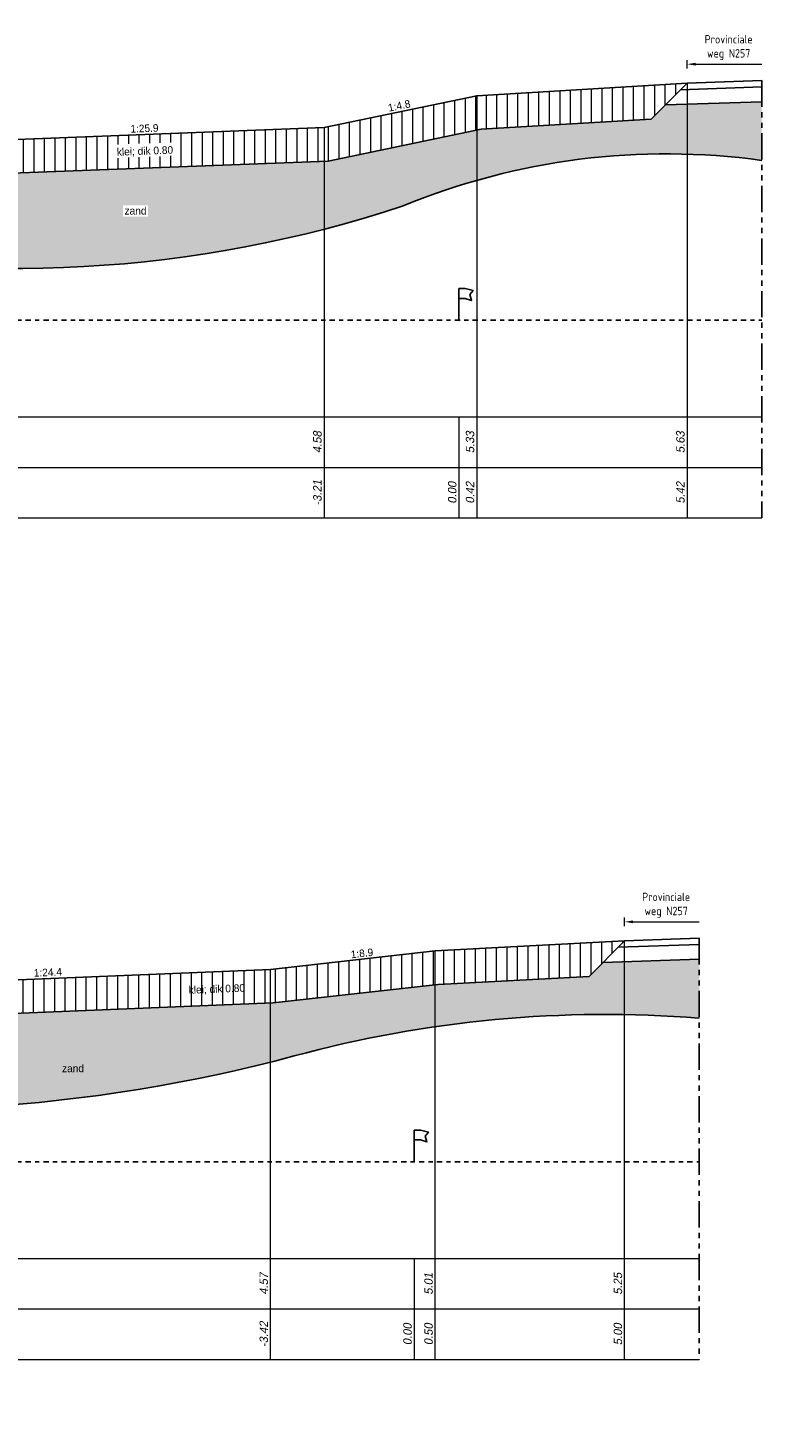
# Model space of a CAD drawing. Header units: metres. Extents: x 625.6 to 715.4, y -174.3 to -120.2.
# Tile 4 of 5: x 697.9 to 715.4, y -174.3 to -141. Entities that reach past the tile are written whole.
import ezdxf
from ezdxf.enums import TextEntityAlignment as Align

# ---------------------------------------------------------------- set-up
doc = ezdxf.new("R2010")
doc.units = ezdxf.units.M
doc.header["$LTSCALE"] = 0.1
doc.linetypes.add('NAP', pattern=[20, 12.5, -2.5, 2.5, -2.5])
doc.linetypes.add('PHANTOM', pattern=[2.5, 1.25, -0.25, 0.25, -0.25, 0.25, -0.25])
for name, color, linetype, lineweight in [('DP-Afbreek', 2, 'PHANTOM', 25), ('DP-BS-arcering_klei', 253, 'Continuous', 0), ('DP-BS-arcering_zand', 6, 'Continuous', 25), ('DP-BS-Maatvoering', 2, 'Continuous', 20), ('DP-BS-Matenbalk_verlenglijnen', 253, 'Continuous', 0), ('DP-BS-materiaalomschrijving', 213, 'Continuous', 18), ('DP-BS-profiel', 2, 'Continuous', 25), ('DP-Matenbalk', 1, 'Continuous', 18), ('DP-Matenbalk-omschrijving', 3, 'Continuous', 35), ('DP-Matenbalk_bestaandehoogten', 6, 'Continuous', 25), ('DP-NAP-lijn', 6, 'NAP', 25), ('DP-Taludhelling', 1, 'Continuous', 18), ('DP-waterlijn', 1, 'Continuous', 13), ('DP-Waterlijn_tekst', 7, 'Continuous', 35), ('TL-2.5 mm tekst_schaaldp', 7, 'Continuous', 25), ('TL-5.0mm Tekst', 4, 'Continuous', 50)]:
    doc.layers.add(name, color=color, linetype=linetype, lineweight=lineweight)
doc.layers.add('DP-BS-arcrand', color=111, linetype='Continuous', plot=False)
doc.layers.add('THEORETISCHE_NULLIJN', color=255, linetype='Continuous', plot=False)
doc.styles.add('bestomschr', font='isocp.shx', dxfattribs={"width": 0.96})
doc.styles.add('dp-besthgt', font='StagCAD.ttf', dxfattribs={"oblique": 10, "height": 0.2})
doc.styles.add('StagCAD', font='StagCAD.ttf')
doc.dimstyles.new('best-maatv', dxfattribs={"dimscale": 0.1, "dimtxt": 2, "dimasz": 2, "dimexe": 1, "dimexo": 0, "dimgap": 1, "dimtad": 1, "dimrnd": 0.001, "dimzin": 1, "dimdsep": 46, "dimtxsty": 'bestomschr', "dimcen": 0.09, "dimclrd": 212, "dimclre": 212, "dimclrt": 2, "dimazin": 0, "dimtfac": 1, "dimtix": 1, "dimtmove": 0, "dimatfit": 3, "dimfxl": 1, "dimfxlon": 1, "dimtvp": 0.8299999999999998, "dimtolj": 1, "dimtzin": 0, "dimlwd": 9, "dimlwe": 9, "dimarcsym": 0})

# ---------------------------------------------------------------- blocks, each defined once
blk = doc.blocks.new('131', base_point=(1177.325884, 0))
at = {"layer": 'THEORETISCHE_NULLIJN'}
blk.add_lwpolyline([(1177.325884, 0), (1177.325884, 0.5), (1177.450884, 0.5), (1177.607134, 0.46875), (1177.544634, 0.40625), (1177.575884, 0.3125), (1177.450884, 0.34375), (1177.325884, 0.34375)], dxfattribs=at)
blk = doc.blocks.new('*U17')
at = {"layer": 'DP-NAP-lijn'}
blk.add_line((0, 0), (480.9653949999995, 0), dxfattribs=at)
at = {"layer": 'DP-waterlijn'}
for p, q in [((0, 16), (22.34695432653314, 16)), ((3.383824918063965, 15.29999999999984), (5.630490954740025, 15.29999999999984)), ((4.70710989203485, 14.59999999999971), (6.953775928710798, 14.59999999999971)), ((6.334561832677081, 15.29999999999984), (11.56232240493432, 15.29999999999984)), ((8.566766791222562, 13.89999999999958), (6.377707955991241, 13.89999999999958)), ((8.24992987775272, 14.59999999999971), (12.51283449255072, 14.59999999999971)), ((15.30676624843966, 13.89999999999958), (10.03574099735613, 13.89999999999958)), ((12.73047344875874, 15.29999999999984), (19.08001369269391, 15.29999999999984)), ((13.83779204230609, 14.59999999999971), (17.20779177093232, 14.59999999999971)), ((9.603691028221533, 13.19999999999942), (12.7432632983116, 13.19999999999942))]:
    blk.add_line(p, q, dxfattribs=at)
at = {"layer": 'DP-NAP-lijn', "style": 'StagCAD'}
blk.add_text('NAP', height=2.5, dxfattribs=at).set_placement((0, 0.9999999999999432))
blk.add_attdef('NAPLIJN', (6.246522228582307, 0.9999999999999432), '', height=2.5, dxfattribs=at)
at = {"layer": 'DP-Waterlijn_tekst', "style": 'StagCAD'}
blk.add_attdef('WP', text='', height=2.5, dxfattribs=at).set_placement((11.17347716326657, 16), align=Align.BOTTOM_CENTER)
blk = doc.blocks.new('*U9')
at = {"layer": 'DP-Matenbalk'}
for p, q in [((0, -2.299999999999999), (6, -2.299999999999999)), ((0, -4.699999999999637), (0, -2.299999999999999)), ((6, -2.29999999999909), (6, -4.699999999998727)), ((6, -2.29999999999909), (48.09653949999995, -2.29999999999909)), ((0, -3.499999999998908), (6, -3.499999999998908)), ((6, -3.499999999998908), (48.09653949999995, -3.499999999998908)), ((0, -4.699999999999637), (6, -4.699999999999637)), ((6, -4.699999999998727), (48.09653949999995, -4.699999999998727))]:
    blk.add_line(p, q, dxfattribs=at)
at = {"layer": 'DP-Matenbalk', "style": 'StagCAD', "width": 0.8}
blk.add_attdef('DPNR', (0, -2.156417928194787), '', height=0.25, dxfattribs=at)
at = {"layer": 'DP-Matenbalk-omschrijving', "style": 'StagCAD'}
for s, p in [('Hoogte t.o.v. NAP', (0.1999999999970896, -3.025000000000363)), ('Afstand t.o.v. nulpunt', (0.1749999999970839, -4.279453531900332))]:
    blk.add_text(s, height=0.3, dxfattribs=at).set_placement(p)
at = {"layer": 'TL-2.5 mm tekst_schaaldp', "style": 'StagCAD', "width": 0.96}
blk.add_attdef('SCHAAL', (-0.0500000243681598, -6.324208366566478), '', height=0.2499999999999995, dxfattribs=at)
at = {"layer": 'TL-5.0mm Tekst', "style": 'StagCAD', "width": 0.96}
blk.add_attdef('OMSCHRIJVING', (-0.0500000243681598, -5.734744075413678), '', height=0.4999999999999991, dxfattribs=at)
blk = doc.blocks.new('*D22')
at = {"layer": 'Defpoints', "color": 0, "transparency": 16777216}
for p in [(715.386470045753, -141.8614552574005), (713.612112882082, -142.3112376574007), (715.386470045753, -142.2514308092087)]:
    blk.add_point(p, dxfattribs=at)
at = {"layer": 'DP-BS-Maatvoering', "color": 212, "lineweight": 9, "transparency": 16777216}
for p, q in [((713.612112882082, -141.9614552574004), (713.612112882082, -141.7614552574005)), ((713.812112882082, -141.8614552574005), (715.386470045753, -141.8614552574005))]:
    blk.add_line(p, q, dxfattribs=at)
at = {"layer": 'DP-BS-Maatvoering', "color": 212, "transparency": 16777216}
blk.add_solid([(713.812112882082, -141.8281219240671), (713.812112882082, -141.8947885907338), (713.612112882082, -141.8614552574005)], dxfattribs=at)
at = {"layer": 'DP-BS-Maatvoering', "color": 2, "transparency": 16777216, "insert": (714.5992914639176, -141.4661445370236), "char_height": 0.2, "attachment_point": 5, "style": 'bestomschr'}
blk.add_mtext('\\A1;Provinciale \\Pweg N257', dxfattribs=at)
blk = doc.blocks.new('_None')
blk = doc.blocks.new('*U26')
at = {"layer": 'DP-NAP-lijn'}
blk.add_line((0, 0), (466.1082026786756, 0), dxfattribs=at)
at = {"layer": 'DP-waterlijn'}
for p, q in [((0, 16), (22.34695432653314, 16)), ((3.383824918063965, 15.29999999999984), (5.630490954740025, 15.29999999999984)), ((4.70710989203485, 14.59999999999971), (6.953775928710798, 14.59999999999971)), ((6.334561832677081, 15.29999999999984), (11.56232240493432, 15.29999999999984)), ((8.566766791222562, 13.89999999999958), (6.377707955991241, 13.89999999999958)), ((8.24992987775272, 14.59999999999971), (12.51283449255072, 14.59999999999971)), ((15.30676624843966, 13.89999999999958), (10.03574099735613, 13.89999999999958)), ((12.73047344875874, 15.29999999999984), (19.08001369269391, 15.29999999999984)), ((13.83779204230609, 14.59999999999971), (17.20779177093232, 14.59999999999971)), ((9.603691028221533, 13.19999999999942), (12.7432632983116, 13.19999999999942))]:
    blk.add_line(p, q, dxfattribs=at)
at = {"layer": 'DP-NAP-lijn', "style": 'StagCAD'}
blk.add_text('NAP', height=2.5, dxfattribs=at).set_placement((0, 0.9999999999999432))
blk.add_attdef('NAPLIJN', (6.246522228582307, 0.9999999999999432), '', height=2.5, dxfattribs=at)
at = {"layer": 'DP-Waterlijn_tekst', "style": 'StagCAD'}
blk.add_attdef('WP', text='', height=2.5, dxfattribs=at).set_placement((11.17347716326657, 16), align=Align.BOTTOM_CENTER)
blk = doc.blocks.new('*U25')
at = {"layer": 'DP-Matenbalk'}
for p, q in [((0, -2.299999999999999), (6, -2.299999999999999)), ((0, -4.699999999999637), (0, -2.299999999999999)), ((6, -2.29999999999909), (6, -4.699999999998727)), ((6, -2.29999999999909), (46.61082026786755, -2.29999999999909)), ((0, -3.499999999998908), (6, -3.499999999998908)), ((6, -3.499999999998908), (46.61082026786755, -3.499999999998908)), ((0, -4.699999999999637), (6, -4.699999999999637)), ((6, -4.699999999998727), (46.61082026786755, -4.699999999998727))]:
    blk.add_line(p, q, dxfattribs=at)
at = {"layer": 'DP-Matenbalk', "style": 'StagCAD', "width": 0.8}
blk.add_attdef('DPNR', (0, -2.156417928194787), '', height=0.25, dxfattribs=at)
at = {"layer": 'DP-Matenbalk-omschrijving', "style": 'StagCAD'}
for s, p in [('Hoogte t.o.v. NAP', (0.1999999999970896, -3.025000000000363)), ('Afstand t.o.v. nulpunt', (0.1749999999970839, -4.279453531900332))]:
    blk.add_text(s, height=0.3, dxfattribs=at).set_placement(p)
at = {"layer": 'TL-2.5 mm tekst_schaaldp', "style": 'StagCAD', "width": 0.96}
blk.add_attdef('SCHAAL', (-0.0500000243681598, -6.324208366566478), '', height=0.2499999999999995, dxfattribs=at)
at = {"layer": 'TL-5.0mm Tekst', "style": 'StagCAD', "width": 0.96}
blk.add_attdef('OMSCHRIJVING', (-0.0500000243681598, -5.734744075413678), '', height=0.4999999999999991, dxfattribs=at)
blk = doc.blocks.new('*D24')
at = {"layer": 'Defpoints', "color": 0, "transparency": 16777216}
for p in [(713.9007508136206, -162.2428159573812), (713.9007508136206, -162.6327915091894), (712.1263936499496, -162.6925983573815)]:
    blk.add_point(p, dxfattribs=at)
at = {"layer": 'DP-BS-Maatvoering', "color": 212, "lineweight": 9, "transparency": 16777216}
for p, q in [((712.1263936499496, -162.3428159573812), (712.1263936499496, -162.1428159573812)), ((712.3263936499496, -162.2428159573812), (713.9007508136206, -162.2428159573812))]:
    blk.add_line(p, q, dxfattribs=at)
at = {"layer": 'DP-BS-Maatvoering', "color": 212, "transparency": 16777216}
blk.add_solid([(712.3263936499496, -162.2094826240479), (712.3263936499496, -162.2761492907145), (712.1263936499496, -162.2428159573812)], dxfattribs=at)
at = {"layer": 'DP-BS-Maatvoering', "color": 2, "transparency": 16777216, "insert": (713.1135722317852, -161.8475052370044), "char_height": 0.2, "attachment_point": 5, "style": 'bestomschr'}
blk.add_mtext('\\A1;Provinciale \\Pweg N257', dxfattribs=at)

msp = doc.modelspace()

# ---------------------------------------------------------------- hatches: boundary and pattern name
at = {"layer": 'DP-BS-arcering_klei'}
h = msp.add_hatch(dxfattribs=at)
h.set_pattern_fill('_U', color=256, scale=0.25, angle=90.00000000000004, pattern_type=0)
h.set_pattern_definition([(90, (349.8409546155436, -339.2860038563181), (-0.25, -1e-16), [])])
h.paths.add_polyline_path([(705.0817857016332, -144.162228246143), (708.7188571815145, -143.4078216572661), (712.7592178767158, -143.1641326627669), (713.612112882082, -142.3112376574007), (708.612986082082, -142.6127533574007), (704.9844483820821, -143.3653898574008), (696.4562388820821, -143.6945983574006), (695.2903896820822, -143.8055983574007), (695.2956320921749, -143.9054608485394), (694.4584821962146, -143.9494081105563), (694.4837673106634, -144.3489441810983), (694.6704085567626, -144.5355854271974), (694.7688993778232, -144.6340762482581), (695.3492982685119, -144.6036074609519), (696.5096230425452, -144.4931334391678)])
h.paths.add_polyline_path([(700.0123525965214, -144.0935798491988), (701.5142340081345, -144.0356037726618), (701.5017361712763, -143.7118449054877), (699.999854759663, -143.7698209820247)], flags=16)
h = msp.add_hatch(dxfattribs=at)
h.set_pattern_fill('_U', color=256, scale=0.25, angle=90.00000000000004, pattern_type=0)
h.set_pattern_definition([(90, (816.3310582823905, 2.672562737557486), (-0.25, -1.512253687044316e-16), [])])
h.paths.add_polyline_path([(707.6924216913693, -163.7302138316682), (711.2801222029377, -163.5388698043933), (712.1263936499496, -162.6925983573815), (707.6263936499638, -162.9325983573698), (703.7108816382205, -163.3725983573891), (693.4504049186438, -163.7925983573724), (693.490887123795, -164.0898544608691), (692.7308663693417, -164.1933588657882), (693.1809847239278, -164.6366742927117), (693.5208980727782, -164.5903827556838), (703.7719866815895, -164.1707670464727)])
h.paths.add_polyline_path([(701.6908005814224, -164.0282044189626), (703.1926819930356, -163.9702283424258), (703.1801841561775, -163.6464694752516), (701.6783027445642, -163.7044455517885)], flags=24)
at = {"layer": 'DP-BS-arcering_zand'}
h = msp.add_hatch(dxfattribs=at)
h.set_pattern_fill('CUNETZAND', color=256, scale=0.1, pattern_type=2)
h.set_pattern_definition([(0, (816.3310582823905, 3.641899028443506), (0.0625, 0.0625), [0, -0.125])])
h.paths.add_polyline_path([(700.2057198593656, -145.4877801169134), (700.7997198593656, -145.4877801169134), (700.7997198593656, -145.2177801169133), (700.2057198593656, -145.2177801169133)], flags=16)
edge = h.paths.add_edge_path()
edge.add_line((677.8324371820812, -148.3354372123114), (681.0315925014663, -148.3354372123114))
edge.add_arc((681.2431823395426, -139.1245636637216), 9.21330352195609, 268.6840474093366, 299.3438702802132)
edge.add_arc((690.499682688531, -156.4425714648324), 10.42722926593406, 97.20766724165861, 117.04723428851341, ccw=False)
edge.add_arc((690.4518953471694, -152.2439830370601), 6.274162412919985, 79.71464026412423, 101.5895574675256, ccw=False)
edge.add_arc((697.6696429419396, -117.5664081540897), 29.14911225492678, 257.9255376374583, 288.3887679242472)
edge.add_arc((713.1221480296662, -160.4498343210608), 16.45849397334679, 82.09229672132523, 112.34426050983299, ccw=False)
edge.add_line((715.386470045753, -144.1478445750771), (715.386470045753, -142.7517147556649))
edge.add_line((715.386470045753, -142.7517147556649), (713.0943780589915, -142.8289724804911))
edge.add_line((713.0943780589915, -142.8289724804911), (712.7592178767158, -143.1641326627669))
edge.add_line((712.7592178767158, -143.1641326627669), (708.7188571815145, -143.4078216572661))
edge.add_line((708.7188571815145, -143.4078216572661), (705.0817857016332, -144.162228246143))
edge.add_line((705.0817857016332, -144.162228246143), (696.5096230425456, -144.4931334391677))
edge.add_line((696.5096230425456, -144.4931334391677), (695.3492982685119, -144.6036074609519))
edge.add_line((695.3492982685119, -144.6036074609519), (694.7688993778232, -144.6340762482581))
edge.add_line((694.7688993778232, -144.6340762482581), (694.6704085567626, -144.5355854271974))
edge.add_line((694.6704085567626, -144.5355854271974), (693.5084733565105, -144.6200521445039))
edge.add_line((693.5084733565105, -144.6200521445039), (692.8508858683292, -144.7390472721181))
edge.add_line((692.8508858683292, -144.7390472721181), (691.6734767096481, -144.9010488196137))
edge.add_line((691.6734767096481, -144.9010488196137), (690.4109908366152, -145.1568802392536))
edge.add_line((690.4109908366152, -145.1568802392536), (689.0210926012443, -145.4756555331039))
edge.add_line((689.0210926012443, -145.4756555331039), (687.7638246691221, -145.7509827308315))
edge.add_line((687.7638246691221, -145.7509827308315), (686.2362173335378, -146.0943219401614))
edge.add_line((686.2362173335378, -146.0943219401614), (685.1037159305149, -146.3838004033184))
edge.add_line((685.1037159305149, -146.3838004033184), (684.7079298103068, -146.3838004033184))
edge.add_line((684.7079298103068, -146.3838004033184), (683.4577882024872, -146.7971529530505))
edge.add_line((683.4577882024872, -146.7971529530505), (682.0192267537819, -147.2243693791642))
edge.add_line((682.0192267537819, -147.2243693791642), (680.6403585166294, -147.6409211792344))
edge.add_line((680.6403585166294, -147.6409211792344), (679.6795195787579, -147.8259072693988))
edge.add_line((679.6795195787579, -147.8259072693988), (678.669979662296, -148.0178917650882))
edge.add_line((678.669979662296, -148.0178917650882), (677.8324371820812, -148.1639329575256))
edge.add_line((677.8324371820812, -148.1639329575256), (677.8324371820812, -148.3354372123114))
h = msp.add_hatch(dxfattribs=at)
h.set_pattern_fill('CUNETZAND', color=256, scale=0.1, pattern_type=2)
h.set_pattern_definition([(0, (816.3310582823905, 2.672562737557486), (0.0625, 0.0625), [0, -0.125])])
h.paths.add_polyline_path([(704.2749686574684, -165.4301457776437, -0.08595762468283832), (713.9007508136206, -164.5292052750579), (713.9007508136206, -163.1330754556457), (711.6086588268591, -163.2103331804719), (711.2801222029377, -163.5388698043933), (707.6924216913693, -163.7302138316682), (703.7719866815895, -164.1707670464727), (693.5208980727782, -164.5903827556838), (693.1809847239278, -164.6366742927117), (693.0909610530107, -164.5480112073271), (690.6536600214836, -164.879938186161), (683.06942668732, -166.9598224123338), (682.6913164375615, -166.9598224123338), (679.8171320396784, -167.7480327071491), (677.8324371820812, -167.8607257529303), (677.8324371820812, -167.9425983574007), (679.5458732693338, -167.9425983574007, 0.102167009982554), (686.37268430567, -166.7900145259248, -0.08969040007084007), (689.2258256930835, -166.3530530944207, 0.1003775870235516)])
h.paths.add_polyline_path([(698.7200006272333, -165.842140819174), (699.3140006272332, -165.842140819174), (699.3140006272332, -165.572140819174), (698.7200006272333, -165.572140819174)], flags=24)
h.paths.add_polyline_path([(688.5032879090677, -165.5867776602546), (690.5638631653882, -165.0018044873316), (690.468006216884, -164.6641471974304), (688.4074309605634, -165.2491203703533)], flags=24)
h.paths.add_polyline_path([(680.1168207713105, -167.7742086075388), (682.177396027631, -167.1892354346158), (682.0815390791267, -166.8515781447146), (680.0209638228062, -167.4365513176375)], flags=24)

# ---------------------------------------------------------------- linework, layer by layer
at = {"layer": 'DP-Afbreek', "ltscale": 5}
for p, q in [((715.386470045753, -142.2514308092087), (715.386470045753, -152.6425983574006)), ((713.9007508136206, -162.6327915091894), (713.9007508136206, -172.6425983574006))]:
    msp.add_line(p, q, dxfattribs=at)
at = {"layer": 'DP-BS-arcrand'}
for points in [[(677.8324371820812, -148.3354372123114), (681.0315925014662, -148.3354372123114, 0.1345825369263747), (685.7581620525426, -147.1557478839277, -0.1447734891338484), (691.5721521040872, -146.0706420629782, 0.1337093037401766), (706.8651098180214, -145.227104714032, -0.1327711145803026), (715.386470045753, -144.1478445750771, -0.0491250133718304)], [(677.8324371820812, -167.9425983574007), (679.5458732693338, -167.9425983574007, 0.1021670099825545), (686.37268430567, -166.7900145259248, -0.0896904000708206), (689.2258256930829, -166.3530530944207, 0.100377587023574), (704.2749686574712, -165.430145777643, -0.08595762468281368), (713.9007508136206, -164.5292052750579)]]:
    msp.add_lwpolyline(points, format="xyb", dxfattribs=at)
at = {"layer": 'DP-BS-Matenbalk_verlenglijnen'}
for points in [[(713.612112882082, -142.3112376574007), (713.612112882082, -152.6425983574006)], [(708.612986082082, -142.6127533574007), (708.612986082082, -152.6425983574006)], [(704.9844483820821, -143.3653898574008), (704.9844483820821, -152.6425983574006)], [(708.1889671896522, -150.242598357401), (708.1889671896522, -152.6425983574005)], [(707.6263936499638, -172.6425983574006), (707.6263936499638, -162.9325983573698)], [(712.1263936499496, -172.6425983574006), (712.1263936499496, -162.6925983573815)], [(703.7108816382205, -172.6425983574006), (703.7108816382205, -163.3725983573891)], [(707.1263936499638, -170.242598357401), (707.1263936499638, -172.6425983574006)]]:
    msp.add_lwpolyline(points, dxfattribs=at)
at = {"layer": 'DP-BS-profiel'}
for points in [[(694.6704085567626, -144.5355854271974), (694.7688993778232, -144.6340762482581), (695.3492982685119, -144.6036074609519), (696.5096230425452, -144.4931334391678), (705.0817857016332, -144.162228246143), (708.7188571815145, -143.4078216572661), (712.7592178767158, -143.1641326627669), (713.612112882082, -142.3112376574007)], [(696.4562388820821, -143.6945983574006), (704.9844483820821, -143.3653898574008), (708.612986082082, -142.6127533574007), (713.612112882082, -142.3112376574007), (715.386470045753, -142.2514308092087)], [(713.4567924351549, -142.4665581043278), (715.386470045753, -142.4015159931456)], [(713.0943780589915, -142.8289724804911), (715.386470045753, -142.7517147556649)], [(713.9007508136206, -162.6327915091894), (712.1263936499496, -162.6925983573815), (707.6263936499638, -162.9325983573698), (703.7108816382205, -163.3725983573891), (693.4504049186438, -163.7925983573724), (690.5132516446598, -164.1925983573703), (679.7197034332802, -167.1525983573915), (677.782437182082, -167.2625983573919), (673.289930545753, -167.3838610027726)], [(712.1263936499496, -162.6925983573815), (711.2801222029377, -163.5388698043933), (707.6924216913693, -163.7302138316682), (703.7719866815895, -164.1707670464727), (693.5208980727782, -164.5903827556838), (693.1809847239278, -164.6366742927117), (692.7308663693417, -164.1933588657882), (693.490887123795, -164.0898544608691), (693.4504049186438, -163.7925983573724)], [(711.9710732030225, -162.8479188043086), (713.9007508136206, -162.7828766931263)], [(711.6086588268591, -163.2103331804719), (713.9007508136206, -163.1330754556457)]]:
    msp.add_lwpolyline(points, dxfattribs=at)

# ---------------------------------------------------------------- block references
at = {"layer": 'DP-Matenbalk'}
for name, p, values in [('*U9', (667.289930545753, -147.9425983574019), {'SCHAAL': 'schaal 1:100', 'OMSCHRIJVING': '%%uAANSLUITEND PROFIEL', 'DPNR': 'dp528+87m'}), ('*U25', (667.289930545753, -167.9425983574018), {'SCHAAL': 'schaal 1:100', 'OMSCHRIJVING': '%%uAANSLUITEND PROFIEL', 'DPNR': 'dp529'})]:
    msp.add_blockref(name, p, dxfattribs=at).add_auto_attribs(values)
at = {"layer": 'DP-NAP-lijn', "xscale": 0.1, "yscale": 0.1, "zscale": 0.1}
for name, p in [('*U17', (667.289930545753, -147.9425983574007)), ('*U26', (667.289930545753, -167.9425983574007))]:
    msp.add_blockref(name, p, dxfattribs=at).add_auto_attribs({'WP': 'G.H.W.=+1.60', 'NAPLIJN': '=0.00'})
at = {"layer": 'THEORETISCHE_NULLIJN', "xscale": 1.199999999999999, "yscale": 1.5, "zscale": 1.199999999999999}
for p in [(708.1889671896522, -147.9425983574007), (707.1263936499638, -167.9425983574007)]:
    msp.add_blockref('131', p, dxfattribs=at)

# ---------------------------------------------------------------- texts
at = {"layer": 'DP-BS-materiaalomschrijving', "style": 'StagCAD'}
for p in [(700.7323746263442, -144.0661249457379), (702.4410469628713, -163.9812297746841)]:
    msp.add_text('klei; dik 0.80', height=0.18, rotation=2.210651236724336, dxfattribs=at).set_placement(p, align=Align.BOTTOM_CENTER)
for p in [(700.5027198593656, -145.4877801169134), (699.0170006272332, -165.8691408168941)]:
    msp.add_text('zand', height=0.18, dxfattribs=at).set_placement(p, align=Align.BOTTOM_CENTER)
at = {"layer": 'DP-Matenbalk_bestaandehoogten', "style": 'dp-besthgt', "oblique": 10}
for s, p in [('4.58', (704.9844483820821, -150.8425983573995)), ('5.33', (708.612986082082, -150.8425983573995)), ('5.63', (713.612112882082, -150.8425983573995)), ('-3.21', (704.9844483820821, -152.0425983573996)), ('0.00', (708.1889671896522, -152.0425983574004)), ('0.42', (708.612986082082, -152.0425983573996)), ('5.42', (713.612112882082, -152.0425983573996)), ('4.57', (703.7108816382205, -170.8425983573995)), ('5.01', (707.6263936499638, -170.8425983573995)), ('5.25', (712.1263936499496, -170.8425983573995)), ('-3.42', (703.7108816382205, -172.0425983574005)), ('0.00', (707.1263936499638, -172.0425983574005)), ('0.50', (707.6263936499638, -172.0425983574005)), ('5.00', (712.1263936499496, -172.0425983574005))]:
    msp.add_text(s, height=0.2, rotation=90, dxfattribs=at).set_placement(p, align=Align.BOTTOM_CENTER)
at = {"layer": 'DP-Taludhelling', "style": 'StagCAD'}
for s, rotation, p in [('1:4.8', 11.71820532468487, (706.798717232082, -142.9890716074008)), ('1:25.9', 2.210651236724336, (700.7203436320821, -143.5299941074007)), ('1:8.9', 6.411632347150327, (705.8998413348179, -163.1332932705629)), ('1:24.4', 2.344023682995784, (698.424880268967, -163.5865817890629))]:
    msp.add_text(s, height=0.18, rotation=rotation, dxfattribs=at).set_placement(p, align=Align.BOTTOM_CENTER)

# ---------------------------------------------------------------- dimensions: what is measured, and where the dimension line sits
at = {"layer": 'DP-BS-Maatvoering'}
for base, p1, p2, picture, middle in [((715.386470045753, -141.8614552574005), (713.612112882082, -142.3112376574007), (715.386470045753, -142.2514308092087), '*D22', (714.5992914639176, -141.4661445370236)), ((713.9007508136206, -162.2428159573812), (712.1263936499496, -162.6925983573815), (713.9007508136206, -162.6327915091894), '*D24', (713.1135722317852, -161.8475052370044))]:
    dim = msp.add_linear_dim(base=base, p1=p1, p2=p2, text='Provinciale \\Pweg N257', dimstyle='best-maatv', override={"dimblk2": 'None', "dimsah": 1, "dimse2": 1}, dxfattribs=at)
    dim.commit()
    dim.dimension.update_dxf_attribs({"geometry": picture, "text_midpoint": middle})

doc.saveas('drawing.dxf')
